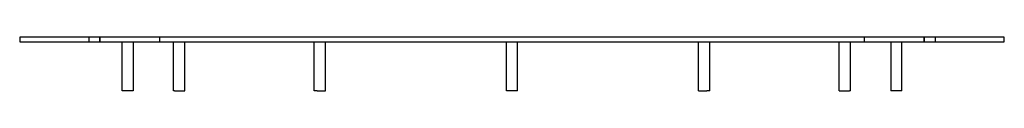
# Model space of a CAD drawing. Header units: millimetres. Extents: x -442 to 442, y -48 to 0.
import ezdxf

# ---------------------------------------------------------------- set-up
doc = ezdxf.new("R2010")
doc.units = ezdxf.units.MM
doc.layers.add('HIDDEN', color=7, linetype='Continuous')
doc.layers.add('THICK', color=7, linetype='Continuous')

msp = doc.modelspace()

# ---------------------------------------------------------------- linework, layer by layer
at = {"layer": 'HIDDEN'}
for p, q in [((-442, 0), (-442, 0)), ((-380, 0), (-380, -4)), ((-380, 0), (-380, -4)), ((-370, -4), (-370, 0)), ((-370, 0), (-370, -4)), ((-316.5, 0), (-316.5, -4)), ((316.5, -4), (316.5, 0)), ((370, -4), (370, 0)), ((370, 0), (370, -4)), ((380, 0), (380, -4)), ((380, 0), (380, -4)), ((442, 0), (442, 0)), ((-442, -4), (-442, -4)), ((442, -4), (442, -4))]:
    msp.add_line(p, q, dxfattribs=at)
at = {"layer": 'THICK'}
for p, q in [((-442, 0), (-442, -4)), ((442, 0), (-442, 0)), ((442, -4), (442, 0)), ((-442, -4), (442, -4)), ((-350, -48), (-350, -4)), ((-340, -4), (-340, -48)), ((-303.78, -48), (-303.78, -4)), ((-293.78, -48), (-293.78, -4)), ((-177.5, -48), (-177.5, -4)), ((-167.5, -48), (-167.5, -4)), ((-5, -48), (-5, -4)), ((5, -48), (5, -4)), ((167.5, -48), (167.5, -4)), ((177.5, -48), (177.5, -4)), ((293.78, -48), (293.78, -4)), ((303.78, -48), (303.78, -4)), ((340, -4), (340, -48)), ((350, -48), (350, -4)), ((-340, -48), (-350, -48)), ((-303.11, -48), (-303.78, -48)), ((-303.11, -48), (-293.78, -48)), ((-175, -48), (-177.5, -48)), ((-175, -48), (-167.5, -48)), ((0, -48), (-5, -48)), ((5, -48), (0, -48)), ((167.5, -48), (175, -48)), ((177.5, -48), (175, -48)), ((293.78, -48), (303.11, -48)), ((303.78, -48), (303.11, -48)), ((350, -48), (340, -48))]:
    msp.add_line(p, q, dxfattribs=at)

doc.saveas('drawing.dxf')
